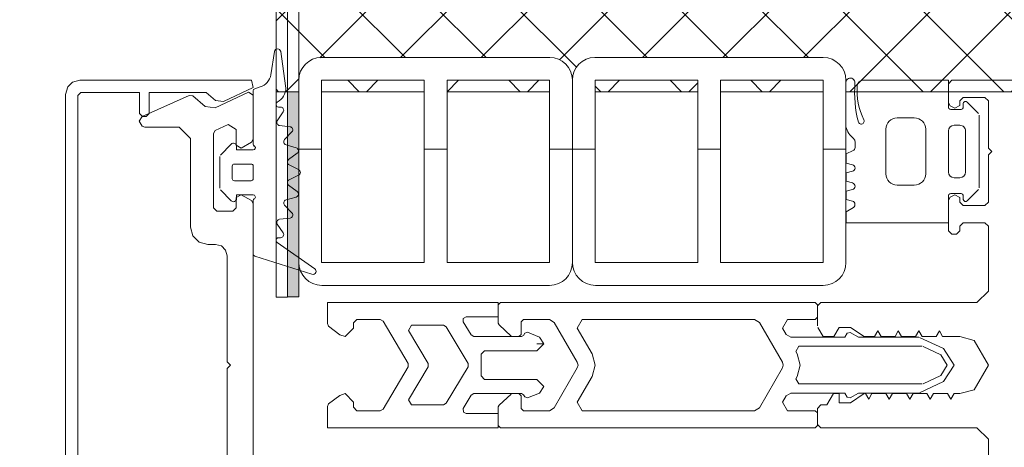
# Model space of a CAD drawing. Header units: millimetres. Extents: x -8934017 to -8932755, y 9525 to 11066.
# Tile 25 of 38: x -8933543 to -8933457, y 9663 to 9701. Entities that reach past the tile are written whole.
import ezdxf

# ---------------------------------------------------------------- set-up
doc = ezdxf.new("R2010")
doc.units = ezdxf.units.MM
for name, color, linetype, lineweight in [('Размеры', 7, 'Continuous', 9), ('Размеры-5', 7, 'Continuous', 9), ('Тонкие линии', 7, 'Continuous', 18), ('Элементы узлов', 7, 'Continuous', 18)]:
    doc.layers.add(name, color=color, linetype=linetype, lineweight=lineweight)
doc.styles.add('GOST Common_1', font='GOST_Common.ttf', dxfattribs={"width": 0.9, "height": 10})
doc.dimstyles.new('ADSK_Основной_2_0_1', dxfattribs={"dimscale": 304.8, "dimtxt": 10.05715, "dimasz": 0.023196, "dimexe": 0.024606, "dimexo": 0.049213, "dimgap": 0.008202, "dimtad": 1, "dimdec": 0, "dimzin": 0, "dimdsep": 46, "dimtxsty": 'GOST Common_1', "dimblk1": 'OBLIQUE', "dimblk2": 'OBLIQUE', "dimsah": 1, "dimcen": 0.09, "dimdle": 0.024606, "dimazin": 0, "dimtfac": 1, "dimtdec": 4, "dimtix": 1, "dimtmove": 1, "dimatfit": 3, "dimfxl": 1, "dimtvp": 1, "dimtfill": 1, "dimtolj": 1, "dimtzin": 0, "dimarcsym": 2})
pattern_1 = [(0, (-8933343.645, 10846.89), (0, 38.1), []), (0, (-8933343.645, 10851.665), (0, 38.1), []), (0, (-8933343.645, 10856.415), (0, 38.1), []), (0, (-8933343.645, 10870.664), (0, 38.1), [])]

# ---------------------------------------------------------------- blocks, each defined once
blk = doc.blocks.new('HILTI_2D_Сталь оц_L - Оц_сталь L-21279112-Сечение 27')
at = {"layer": 'Элементы узлов'}
for p, q in [((-8933520.945, 9676.605), (-8933520.945, 9804.925)), ((-8933519.945, 9676.605), (-8933519.945, 9803.925)), ((-8933520.945, 9676.605), (-8933519.945, 9676.605))]:
    blk.add_line(p, q, dxfattribs=at)
blk = doc.blocks.new('Ригель в сборе - Ригель в сборе-21289257-Сечение 27')
at = {"layer": 'Элементы узлов'}
h = blk.add_hatch(dxfattribs=at)
h.set_pattern_fill('FP_4', color=256, style=0, pattern_type=2)
h.set_pattern_definition(pattern_1)
h.paths.add_polyline_path([(-8933516.938, 9677.628), (-8933496.952, 9677.628), (-8933496.436, 9677.696), (-8933495.954, 9677.896), (-8933495.541, 9678.213), (-8933495.224, 9678.626), (-8933495.013, 9679.195), (-8933494.956, 9679.647), (-8933494.959, 9695.663), (-8933495.024, 9696.157), (-8933495.222, 9696.636), (-8933495.538, 9697.047), (-8933495.949, 9697.362), (-8933496.428, 9697.561), (-8933496.956, 9697.628), (-8933516.991, 9697.628), (-8933517.499, 9697.561), (-8933517.973, 9697.365), (-8933518.38, 9697.053), (-8933518.693, 9696.646), (-8933518.889, 9696.172), (-8933518.956, 9695.628), (-8933518.945, 9679.564), (-8933518.887, 9679.124), (-8933518.686, 9678.638), (-8933518.365, 9678.22), (-8933517.947, 9677.899), (-8933517.46, 9677.697), (-8933516.956, 9677.631)])
h.paths.add_polyline_path([(-8933516.956, 9679.628), (-8933516.956, 9695.628), (-8933507.956, 9695.628), (-8933507.956, 9679.628), (-8933516.938, 9679.628)])
h.paths.add_polyline_path([(-8933505.956, 9679.628), (-8933505.956, 9695.628), (-8933496.956, 9695.628), (-8933496.956, 9679.628), (-8933498.804, 9679.628)])
h = blk.add_hatch(dxfattribs=at)
h.set_pattern_fill('FP_4', color=256, style=0, pattern_type=2)
h.set_pattern_definition(pattern_1)
h.paths.add_polyline_path([(-8933492.938, 9677.628), (-8933472.952, 9677.628), (-8933472.436, 9677.696), (-8933471.954, 9677.896), (-8933471.541, 9678.213), (-8933471.224, 9678.626), (-8933471.024, 9679.108), (-8933470.956, 9679.624), (-8933470.956, 9695.643), (-8933471.024, 9696.157), (-8933471.222, 9696.636), (-8933471.538, 9697.047), (-8933471.949, 9697.362), (-8933472.428, 9697.561), (-8933472.956, 9697.628), (-8933492.991, 9697.628), (-8933493.499, 9697.561), (-8933493.973, 9697.365), (-8933494.38, 9697.053), (-8933494.693, 9696.646), (-8933494.889, 9696.172), (-8933494.956, 9695.628), (-8933494.953, 9679.624), (-8933494.881, 9679.108), (-8933494.686, 9678.638), (-8933494.365, 9678.22), (-8933493.947, 9677.899), (-8933493.46, 9677.697), (-8933492.956, 9677.631)])
h.paths.add_polyline_path([(-8933483.956, 9679.628), (-8933492.956, 9679.647), (-8933492.956, 9695.628), (-8933483.956, 9695.628), (-8933483.956, 9694.628)])
h.paths.add_polyline_path([(-8933481.956, 9679.628), (-8933481.956, 9695.628), (-8933472.956, 9695.628), (-8933472.956, 9679.628), (-8933481.732, 9679.628)])
at = {"layer": 'Элементы узлов', "color": 196, "true_color": 0x400080}
for p, q in [((-8933521.096, 9698.153), (-8933521.415, 9696.119)), ((-8933520.114, 9695.132), (-8933520.551, 9698.15)), ((-8933470.956, 9691.555), (-8933470.956, 9695.434)), ((-8933469.456, 9695.628), (-8933461.951, 9695.628)), ((-8933461.951, 9695.628), (-8933461.951, 9693.325)), ((-8933522.956, 9694.711), (-8933522.956, 9690.02)), ((-8933522.34, 9695.041), (-8933522.828, 9694.886)), ((-8933520.857, 9693.706), (-8933520.68, 9693.829)), ((-8933460.656, 9693.278), (-8933460.656, 9693.578)), ((-8933460.315, 9693.72), (-8933459.315, 9692.72)), ((-8933520.851, 9692.083), (-8933520.334, 9692.855)), ((-8933520.563, 9693.284), (-8933520.752, 9693.284)), ((-8933461.756, 9693.078), (-8933460.856, 9693.078)), ((-8933464.956, 9692.328), (-8933466.456, 9692.328)), ((-8933459.256, 9692.578), (-8933459.256, 9686.178)), ((-8933519.729, 9691.556), (-8933520.652, 9691.656)), ((-8933520.203, 9690.421), (-8933519.559, 9691.091)), ((-8933467.456, 9691.328), (-8933467.456, 9687.428)), ((-8933463.956, 9687.428), (-8933463.956, 9691.328)), ((-8933461.956, 9691.178), (-8933461.956, 9687.578)), ((-8933460.956, 9691.678), (-8933461.456, 9691.678)), ((-8933460.456, 9687.578), (-8933460.456, 9691.178)), ((-8933524.898, 9690.033), (-8933525.842, 9689.067)), ((-8933470.156, 9689.728), (-8933470.156, 9690.228)), ((-8933524.426, 9689.519), (-8933524.426, 9689.84)), ((-8933522.956, 9689.519), (-8933524.426, 9689.519)), ((-8933519.188, 9689.706), (-8933520.081, 9689.965)), ((-8933519.852, 9688.671), (-8933519.103, 9689.219)), ((-8933470.945, 9689.162), (-8933470.327, 9689.458)), ((-8933470.945, 9688.364), (-8933470.945, 9689.162)), ((-8933525.895, 9688.939), (-8933525.895, 9686.15)), ((-8933470.381, 9688.219), (-8933470.945, 9688.364)), ((-8933524.793, 9688.095), (-8933524.793, 9686.993)), ((-8933523.14, 9688.279), (-8933524.609, 9688.279)), ((-8933522.956, 9686.993), (-8933522.956, 9688.095)), ((-8933518.978, 9687.791), (-8933519.811, 9688.201)), ((-8933470.945, 9687.492), (-8933470.381, 9687.638)), ((-8933470.945, 9686.764), (-8933470.945, 9687.492)), ((-8933524.609, 9686.809), (-8933523.14, 9686.809)), ((-8933519.811, 9686.887), (-8933518.978, 9687.297)), ((-8933470.381, 9686.619), (-8933470.945, 9686.764)), ((-8933461.456, 9687.078), (-8933460.956, 9687.078)), ((-8933525.842, 9686.021), (-8933524.898, 9685.056)), ((-8933519.103, 9685.869), (-8933519.852, 9686.417)), ((-8933470.945, 9685.892), (-8933470.381, 9686.038)), ((-8933470.945, 9685.164), (-8933470.945, 9685.892)), ((-8933466.456, 9686.428), (-8933464.956, 9686.428)), ((-8933459.315, 9686.037), (-8933460.315, 9685.037)), ((-8933524.426, 9685.57), (-8933522.956, 9685.57)), ((-8933524.426, 9685.248), (-8933524.426, 9685.57)), ((-8933522.956, 9685.068), (-8933522.956, 9680.378)), ((-8933520.081, 9685.123), (-8933519.188, 9685.382)), ((-8933470.381, 9685.019), (-8933470.945, 9685.164)), ((-8933461.951, 9685.432), (-8933461.951, 9683.128)), ((-8933460.856, 9685.678), (-8933461.756, 9685.678)), ((-8933460.656, 9685.178), (-8933460.656, 9685.478)), ((-8933519.559, 9683.997), (-8933520.203, 9684.668)), ((-8933470.945, 9684.085), (-8933470.302, 9684.471)), ((-8933470.945, 9683.128), (-8933470.945, 9684.085)), ((-8933520.652, 9683.432), (-8933519.729, 9683.533)), ((-8933470.945, 9683.128), (-8933461.951, 9683.128)), ((-8933461.951, 9683.128), (-8933470.945, 9683.128)), ((-8933520.334, 9682.233), (-8933520.851, 9683.005)), ((-8933517.564, 9679.092), (-8933520.857, 9681.382)), ((-8933520.752, 9681.805), (-8933520.563, 9681.805)), ((-8933522.828, 9680.203), (-8933517.805, 9678.603))]:
    blk.add_line(p, q, dxfattribs=at)
at = {"layer": 'Элементы узлов'}
for p, q in [((-8933496.941, 9697.628), (-8933516.991, 9697.628)), ((-8933472.941, 9697.628), (-8933492.991, 9697.628)), ((-8933538.806, 9695.461), (-8933539.241, 9695.041)), ((-8933538.181, 9695.628), (-8933538.806, 9695.461)), ((-8933523.097, 9695.628), (-8933538.181, 9695.628)), ((-8933522.956, 9694.993), (-8933523.097, 9695.628)), ((-8933518.956, 9695.663), (-8933518.956, 9679.647)), ((-8933516.956, 9679.628), (-8933516.956, 9695.628)), ((-8933516.956, 9695.628), (-8933507.956, 9695.628)), ((-8933507.956, 9695.628), (-8933507.956, 9679.628)), ((-8933505.956, 9679.628), (-8933505.956, 9695.628)), ((-8933505.956, 9695.628), (-8933496.956, 9695.628)), ((-8933496.956, 9695.628), (-8933496.956, 9679.628)), ((-8933494.956, 9695.663), (-8933494.956, 9679.647)), ((-8933492.956, 9679.628), (-8933492.956, 9695.628)), ((-8933492.956, 9695.628), (-8933483.956, 9695.628)), ((-8933483.956, 9695.628), (-8933483.956, 9679.628)), ((-8933481.956, 9679.628), (-8933481.956, 9695.628)), ((-8933481.956, 9695.628), (-8933472.956, 9695.628)), ((-8933472.956, 9695.628), (-8933472.956, 9679.628)), ((-8933470.956, 9679.624), (-8933470.956, 9695.643)), ((-8933461.656, 9695.628), (-8933461.956, 9695.328)), ((-8933461.956, 9695.328), (-8933461.956, 9693.659)), ((-8933359.956, 9695.628), (-8933461.656, 9695.628)), ((-8933539.241, 9695.041), (-8933539.431, 9694.378)), ((-8933539.431, 9694.378), (-8933539.431, 9646.878)), ((-8933538.347, 9694.295), (-8933538.097, 9694.545)), ((-8933538.097, 9694.545), (-8933532.931, 9694.545)), ((-8933532.931, 9694.545), (-8933532.931, 9692.712)), ((-8933532.097, 9692.712), (-8933532.097, 9694.545)), ((-8933532.097, 9694.545), (-8933527.097, 9694.545)), ((-8933527.097, 9694.545), (-8933526.271, 9693.864)), ((-8933525.565, 9693.774), (-8933522.956, 9694.993)), ((-8933538.347, 9646.962), (-8933538.347, 9694.295)), ((-8933526.271, 9693.864), (-8933525.565, 9693.774)), ((-8933461.956, 9693.659), (-8933461.806, 9693.399)), ((-8933460.956, 9693.828), (-8933460.656, 9694.128)), ((-8933460.956, 9693.428), (-8933460.956, 9693.828)), ((-8933460.656, 9694.128), (-8933458.756, 9694.128)), ((-8933458.756, 9694.128), (-8933458.456, 9693.828)), ((-8933458.456, 9693.828), (-8933458.456, 9689.678)), ((-8933532.931, 9692.712), (-8933532.681, 9692.462)), ((-8933532.347, 9692.462), (-8933532.097, 9692.712)), ((-8933461.806, 9693.399), (-8933461.406, 9693.168)), ((-8933461.406, 9693.168), (-8933460.956, 9693.428)), ((-8933532.681, 9692.462), (-8933532.347, 9692.462)), ((-8933458.456, 9689.678), (-8933458.156, 9689.378)), ((-8933458.156, 9689.378), (-8933458.456, 9689.078)), ((-8933458.456, 9689.078), (-8933458.456, 9684.928)), ((-8933461.806, 9685.357), (-8933461.956, 9685.097)), ((-8933461.956, 9685.097), (-8933461.956, 9682.428)), ((-8933461.406, 9685.588), (-8933461.806, 9685.357)), ((-8933460.956, 9685.328), (-8933461.406, 9685.588)), ((-8933460.956, 9684.928), (-8933460.956, 9685.328)), ((-8933460.656, 9684.628), (-8933460.956, 9684.928)), ((-8933458.456, 9684.928), (-8933458.756, 9684.628)), ((-8933458.756, 9684.628), (-8933460.656, 9684.628)), ((-8933460.956, 9682.828), (-8933460.656, 9683.128)), ((-8933460.656, 9683.128), (-8933458.756, 9683.128)), ((-8933458.756, 9683.128), (-8933458.456, 9682.828)), ((-8933461.956, 9682.428), (-8933461.656, 9682.128)), ((-8933461.256, 9682.128), (-8933460.956, 9682.428)), ((-8933460.956, 9682.428), (-8933460.956, 9682.828)), ((-8933458.456, 9682.828), (-8933458.456, 9677.128)), ((-8933461.656, 9682.128), (-8933461.256, 9682.128)), ((-8933507.956, 9679.628), (-8933516.956, 9679.628)), ((-8933496.956, 9679.628), (-8933505.956, 9679.628)), ((-8933483.956, 9679.628), (-8933492.956, 9679.628)), ((-8933472.956, 9679.628), (-8933481.956, 9679.628)), ((-8933516.938, 9677.628), (-8933496.952, 9677.628)), ((-8933492.938, 9677.628), (-8933472.952, 9677.628)), ((-8933458.456, 9677.128), (-8933459.456, 9676.128)), ((-8933473.156, 9676.128), (-8933473.456, 9675.828)), ((-8933473.456, 9675.828), (-8933473.456, 9674.071)), ((-8933459.456, 9676.128), (-8933473.156, 9676.128)), ((-8933473.416, 9673.921), (-8933472.956, 9673.128)), ((-8933472.02, 9673.128), (-8933471.556, 9673.928)), ((-8933471.556, 9673.928), (-8933470.556, 9673.928)), ((-8933470.556, 9673.928), (-8933469.356, 9673.128)), ((-8933468.446, 9673.128), (-8933468.156, 9673.628)), ((-8933468.156, 9673.628), (-8933467.866, 9673.128)), ((-8933466.646, 9673.128), (-8933466.356, 9673.628)), ((-8933466.356, 9673.628), (-8933466.066, 9673.128)), ((-8933464.846, 9673.128), (-8933464.556, 9673.628)), ((-8933464.556, 9673.628), (-8933464.266, 9673.128)), ((-8933463.046, 9673.128), (-8933462.756, 9673.628)), ((-8933462.756, 9673.628), (-8933462.466, 9673.128)), ((-8933472.956, 9673.128), (-8933472.02, 9673.128)), ((-8933469.356, 9673.128), (-8933468.446, 9673.128)), ((-8933467.866, 9673.128), (-8933466.646, 9673.128)), ((-8933466.066, 9673.128), (-8933464.846, 9673.128)), ((-8933464.266, 9673.128), (-8933463.046, 9673.128)), ((-8933462.466, 9673.128), (-8933460.956, 9673.128)), ((-8933460.956, 9673.128), (-8933459.706, 9672.793)), ((-8933459.706, 9672.793), (-8933458.456, 9670.628)), ((-8933458.456, 9670.628), (-8933459.706, 9668.463)), ((-8933459.706, 9668.463), (-8933460.956, 9668.128)), ((-8933472.056, 9668.128), (-8933472.636, 9667.128)), ((-8933471.556, 9668.128), (-8933472.056, 9668.128)), ((-8933471.556, 9667.328), (-8933471.556, 9668.128)), ((-8933469.356, 9668.128), (-8933470.556, 9667.328)), ((-8933468.956, 9667.628), (-8933469.246, 9668.128)), ((-8933468.666, 9668.128), (-8933468.956, 9667.628)), ((-8933467.446, 9668.128), (-8933468.666, 9668.128)), ((-8933467.156, 9667.628), (-8933467.446, 9668.128)), ((-8933466.866, 9668.128), (-8933467.156, 9667.628)), ((-8933465.646, 9668.128), (-8933466.866, 9668.128)), ((-8933465.356, 9667.628), (-8933465.646, 9668.128)), ((-8933465.066, 9668.128), (-8933465.356, 9667.628)), ((-8933463.846, 9668.128), (-8933465.066, 9668.128)), ((-8933463.556, 9667.628), (-8933463.846, 9668.128)), ((-8933463.266, 9668.128), (-8933463.556, 9667.628)), ((-8933462.046, 9668.128), (-8933463.266, 9668.128)), ((-8933461.756, 9667.628), (-8933462.046, 9668.128)), ((-8933461.466, 9668.128), (-8933461.756, 9667.628)), ((-8933460.956, 9668.128), (-8933461.466, 9668.128)), ((-8933473.156, 9667.128), (-8933473.456, 9666.828)), ((-8933473.456, 9666.828), (-8933473.456, 9665.428)), ((-8933472.636, 9667.128), (-8933473.156, 9667.128)), ((-8933470.556, 9667.328), (-8933471.556, 9667.328)), ((-8933473.456, 9665.428), (-8933473.156, 9665.128)), ((-8933473.156, 9665.128), (-8933459.456, 9665.128)), ((-8933459.456, 9665.128), (-8933458.456, 9664.128)), ((-8933458.456, 9664.128), (-8933458.456, 9658.428))]:
    blk.add_line(p, q, dxfattribs=at)
at = {"layer": 'Элементы узлов', "color": 127, "true_color": 0x3a7676}
for p, q in [((-8933526.312, 9693.206), (-8933523.385, 9694.599)), ((-8933523.385, 9694.599), (-8933522.956, 9694.328)), ((-8933522.956, 9694.328), (-8933522.956, 9690.448)), ((-8933532.706, 9692.461), (-8933528.578, 9694.302)), ((-8933528.578, 9694.302), (-8933528.26, 9694.255)), ((-8933528.26, 9694.255), (-8933527.179, 9693.323)), ((-8933527.179, 9693.323), (-8933526.312, 9693.206)), ((-8933532.956, 9692.028), (-8933532.706, 9692.461)), ((-8933532.706, 9691.595), (-8933532.956, 9692.028)), ((-8933525.171, 9691.756), (-8933526.285, 9691.225)), ((-8933524.456, 9691.304), (-8933525.171, 9691.756)), ((-8933532.456, 9691.528), (-8933532.706, 9691.595)), ((-8933529.456, 9691.528), (-8933532.456, 9691.528)), ((-8933528.456, 9690.528), (-8933529.456, 9691.528)), ((-8933526.285, 9691.225), (-8933526.456, 9690.955)), ((-8933526.456, 9690.955), (-8933526.456, 9684.428)), ((-8933524.456, 9689.928), (-8933524.456, 9691.304)), ((-8933528.456, 9682.728), (-8933528.456, 9690.528)), ((-8933523.106, 9690.188), (-8933524.006, 9689.668)), ((-8933522.956, 9690.448), (-8933523.106, 9690.188)), ((-8933524.006, 9689.668), (-8933524.456, 9689.928)), ((-8933524.456, 9685.328), (-8933524.006, 9685.588)), ((-8933524.456, 9684.428), (-8933524.456, 9685.328)), ((-8933524.006, 9685.588), (-8933523.106, 9685.068)), ((-8933523.106, 9685.068), (-8933522.956, 9684.809)), ((-8933526.456, 9684.428), (-8933526.156, 9684.128)), ((-8933526.156, 9684.128), (-8933524.756, 9684.128)), ((-8933524.756, 9684.128), (-8933524.456, 9684.428)), ((-8933522.956, 9684.809), (-8933522.956, 9656.448)), ((-8933528.255, 9681.978), (-8933528.456, 9682.728)), ((-8933527.706, 9681.429), (-8933528.255, 9681.978)), ((-8933526.956, 9681.228), (-8933527.706, 9681.429)), ((-8933526.256, 9681.228), (-8933526.956, 9681.228)), ((-8933525.756, 9681.094), (-8933526.256, 9681.228)), ((-8933525.39, 9680.728), (-8933525.756, 9681.094)), ((-8933525.256, 9680.228), (-8933525.39, 9680.728)), ((-8933525.256, 9670.928), (-8933525.256, 9680.228)), ((-8933524.956, 9670.628), (-8933525.256, 9670.928)), ((-8933525.256, 9670.328), (-8933524.956, 9670.628)), ((-8933525.256, 9661.028), (-8933525.256, 9670.328))]:
    blk.add_line(p, q, dxfattribs=at)
at = {"layer": 'Элементы узлов', "color": 232, "true_color": 0xbb005e}
for p, q in [((-8933516.456, 9674.276), (-8933516.456, 9676.128)), ((-8933516.456, 9676.128), (-8933501.456, 9676.128)), ((-8933501.456, 9675.928), (-8933501.256, 9676.128)), ((-8933501.456, 9676.128), (-8933501.456, 9674.878)), ((-8933501.456, 9674.298), (-8933501.456, 9675.928)), ((-8933501.256, 9676.128), (-8933473.656, 9676.128)), ((-8933473.656, 9676.128), (-8933473.456, 9675.928)), ((-8933473.456, 9675.928), (-8933473.456, 9674.828)), ((-8933513.856, 9674.628), (-8933514.156, 9674.328)), ((-8933511.826, 9674.628), (-8933513.856, 9674.628)), ((-8933511.569, 9674.482), (-8933511.826, 9674.628)), ((-8933509.358, 9670.782), (-8933511.569, 9674.482)), ((-8933504.279, 9674.878), (-8933504.54, 9674.726)), ((-8933504.54, 9674.726), (-8933504.537, 9674.424)), ((-8933501.456, 9674.878), (-8933504.279, 9674.878)), ((-8933499.256, 9674.628), (-8933499.456, 9674.428)), ((-8933496.977, 9674.628), (-8933499.256, 9674.628)), ((-8933496.544, 9674.378), (-8933496.977, 9674.628)), ((-8933494.09, 9674.628), (-8933494.523, 9673.878)), ((-8933478.977, 9674.628), (-8933494.09, 9674.628)), ((-8933478.544, 9674.378), (-8933478.977, 9674.628)), ((-8933476.09, 9674.628), (-8933476.523, 9673.878)), ((-8933473.656, 9674.628), (-8933476.09, 9674.628)), ((-8933473.456, 9674.828), (-8933473.656, 9674.628)), ((-8933516.34, 9674.038), (-8933516.456, 9674.276)), ((-8933515.365, 9673.285), (-8933516.34, 9674.038)), ((-8933514.156, 9673.878), (-8933514.906, 9673.128)), ((-8933514.156, 9674.328), (-8933514.156, 9673.878)), ((-8933509.339, 9673.674), (-8933509.081, 9674.128)), ((-8933507.61, 9670.782), (-8933509.339, 9673.674)), ((-8933509.081, 9674.128), (-8933506.278, 9674.128)), ((-8933506.278, 9674.128), (-8933506.02, 9673.982)), ((-8933506.02, 9673.982), (-8933504.108, 9670.782)), ((-8933504.537, 9674.424), (-8933503.85, 9673.274)), ((-8933501.39, 9674.149), (-8933501.456, 9674.298)), ((-8933500.313, 9673.18), (-8933501.39, 9674.149)), ((-8933499.456, 9674.428), (-8933499.456, 9673.328)), ((-8933494.523, 9670.878), (-8933496.544, 9674.378)), ((-8933494.523, 9673.878), (-8933493.224, 9671.628)), ((-8933476.523, 9670.878), (-8933478.544, 9674.378)), ((-8933476.523, 9673.878), (-8933476.206, 9673.328)), ((-8933514.906, 9673.128), (-8933515.365, 9673.285)), ((-8933503.85, 9673.274), (-8933503.592, 9673.128)), ((-8933503.592, 9673.128), (-8933499.411, 9673.128)), ((-8933499.656, 9673.128), (-8933500.179, 9673.128)), ((-8933499.456, 9673.328), (-8933499.656, 9673.128)), ((-8933499.411, 9673.128), (-8933499.236, 9673.233)), ((-8933499.236, 9673.233), (-8933499.132, 9673.424)), ((-8933499.132, 9673.424), (-8933498.879, 9673.513)), ((-8933498.879, 9673.513), (-8933497.841, 9673.08)), ((-8933497.841, 9673.08), (-8933497.456, 9672.503)), ((-8933476.206, 9673.328), (-8933475.773, 9673.078)), ((-8933475.773, 9673.078), (-8933471.056, 9673.078)), ((-8933471.056, 9673.078), (-8933470.854, 9673.428)), ((-8933470.854, 9673.428), (-8933470.581, 9673.502)), ((-8933470.581, 9673.502), (-8933469.848, 9673.078)), ((-8933469.848, 9673.078), (-8933465.656, 9673.078)), ((-8933465.656, 9673.078), (-8933465.256, 9673.078)), ((-8933465.256, 9673.078), (-8933464.569, 9673.078)), ((-8933464.484, 9673.06), (-8933462.38, 9672.078)), ((-8933502.656, 9671.878), (-8933502.956, 9671.578)), ((-8933498.081, 9671.878), (-8933502.656, 9671.878)), ((-8933497.456, 9672.503), (-8933498.081, 9672.503)), ((-8933497.456, 9672.503), (-8933498.081, 9671.878)), ((-8933475.08, 9672.278), (-8933475.34, 9671.828)), ((-8933464.273, 9672.278), (-8933475.08, 9672.278)), ((-8933462.634, 9671.535), (-8933464.188, 9672.26)), ((-8933462.38, 9672.078), (-8933461.456, 9670.628)), ((-8933502.956, 9671.578), (-8933502.956, 9669.678)), ((-8933493.224, 9671.628), (-8933492.956, 9670.628)), ((-8933475.34, 9671.828), (-8933475.224, 9671.628)), ((-8933475.224, 9671.628), (-8933474.956, 9670.628)), ((-8933462.056, 9670.628), (-8933462.634, 9671.535)), ((-8933511.569, 9666.774), (-8933509.358, 9670.474)), ((-8933509.358, 9670.474), (-8933509.358, 9670.782)), ((-8933509.339, 9667.582), (-8933507.61, 9670.474)), ((-8933507.61, 9670.474), (-8933507.61, 9670.782)), ((-8933504.108, 9670.474), (-8933506.02, 9667.274)), ((-8933504.108, 9670.782), (-8933504.108, 9670.474)), ((-8933496.544, 9666.878), (-8933494.523, 9670.378)), ((-8933494.456, 9670.628), (-8933494.523, 9670.878)), ((-8933494.523, 9670.378), (-8933494.456, 9670.628)), ((-8933492.956, 9670.628), (-8933493.224, 9669.628)), ((-8933478.544, 9666.878), (-8933476.523, 9670.378)), ((-8933476.456, 9670.628), (-8933476.523, 9670.878)), ((-8933476.523, 9670.378), (-8933476.456, 9670.628)), ((-8933474.956, 9670.628), (-8933475.224, 9669.628)), ((-8933462.634, 9669.722), (-8933462.056, 9670.628)), ((-8933461.456, 9670.628), (-8933462.38, 9669.178)), ((-8933502.956, 9669.678), (-8933502.656, 9669.378)), ((-8933502.656, 9669.378), (-8933498.081, 9669.378)), ((-8933498.081, 9669.378), (-8933497.456, 9668.753)), ((-8933493.224, 9669.628), (-8933494.523, 9667.378)), ((-8933475.224, 9669.628), (-8933475.34, 9669.428)), ((-8933475.34, 9669.428), (-8933475.08, 9668.978)), ((-8933464.188, 9668.997), (-8933462.634, 9669.722)), ((-8933497.456, 9668.753), (-8933497.841, 9668.176)), ((-8933475.08, 9668.978), (-8933464.273, 9668.978)), ((-8933462.38, 9669.178), (-8933464.484, 9668.197)), ((-8933516.34, 9667.218), (-8933515.365, 9667.972)), ((-8933515.365, 9667.972), (-8933514.906, 9668.128)), ((-8933514.906, 9668.128), (-8933514.156, 9667.378)), ((-8933509.081, 9667.128), (-8933509.339, 9667.582)), ((-8933503.85, 9667.982), (-8933504.537, 9666.832)), ((-8933503.592, 9668.128), (-8933503.85, 9667.982)), ((-8933499.411, 9668.128), (-8933503.592, 9668.128)), ((-8933501.39, 9667.107), (-8933500.313, 9668.077)), ((-8933500.179, 9668.128), (-8933499.656, 9668.128)), ((-8933499.656, 9668.128), (-8933499.456, 9667.928)), ((-8933499.456, 9667.928), (-8933499.456, 9666.828)), ((-8933499.236, 9668.024), (-8933499.411, 9668.128)), ((-8933499.132, 9667.833), (-8933499.236, 9668.024)), ((-8933498.879, 9667.744), (-8933499.132, 9667.833)), ((-8933497.841, 9668.176), (-8933498.879, 9667.744)), ((-8933476.206, 9667.928), (-8933476.523, 9667.378)), ((-8933475.773, 9668.178), (-8933476.206, 9667.928)), ((-8933471.056, 9668.178), (-8933475.773, 9668.178)), ((-8933470.854, 9667.828), (-8933471.056, 9668.178)), ((-8933470.581, 9667.755), (-8933470.854, 9667.828)), ((-8933469.848, 9668.178), (-8933470.581, 9667.755)), ((-8933465.656, 9668.178), (-8933469.848, 9668.178)), ((-8933465.256, 9668.178), (-8933465.656, 9668.178)), ((-8933464.569, 9668.178), (-8933465.256, 9668.178)), ((-8933516.456, 9666.981), (-8933516.34, 9667.218)), ((-8933516.456, 9665.128), (-8933516.456, 9666.981)), ((-8933514.156, 9667.378), (-8933514.156, 9666.928)), ((-8933514.156, 9666.928), (-8933513.856, 9666.628)), ((-8933511.826, 9666.628), (-8933511.569, 9666.774)), ((-8933506.278, 9667.128), (-8933509.081, 9667.128)), ((-8933506.02, 9667.274), (-8933506.278, 9667.128)), ((-8933504.537, 9666.832), (-8933504.52, 9666.499)), ((-8933501.456, 9666.959), (-8933501.39, 9667.107)), ((-8933501.456, 9665.328), (-8933501.456, 9666.959)), ((-8933499.456, 9666.828), (-8933499.256, 9666.628)), ((-8933496.977, 9666.628), (-8933496.544, 9666.878)), ((-8933494.523, 9667.378), (-8933494.09, 9666.628)), ((-8933478.977, 9666.628), (-8933478.544, 9666.878)), ((-8933476.523, 9667.378), (-8933476.09, 9666.628)), ((-8933513.856, 9666.628), (-8933511.826, 9666.628)), ((-8933504.52, 9666.499), (-8933504.279, 9666.378)), ((-8933504.279, 9666.378), (-8933501.456, 9666.378)), ((-8933501.456, 9666.378), (-8933501.456, 9665.128)), ((-8933499.256, 9666.628), (-8933496.977, 9666.628)), ((-8933494.09, 9666.628), (-8933478.977, 9666.628)), ((-8933476.09, 9666.628), (-8933473.656, 9666.628)), ((-8933473.656, 9666.628), (-8933473.456, 9666.428)), ((-8933473.456, 9666.428), (-8933473.456, 9665.328)), ((-8933501.456, 9665.128), (-8933516.456, 9665.128)), ((-8933501.256, 9665.128), (-8933501.456, 9665.328)), ((-8933473.656, 9665.128), (-8933501.256, 9665.128)), ((-8933473.456, 9665.328), (-8933473.656, 9665.128))]:
    blk.add_line(p, q, dxfattribs=at)
at = {"layer": 'Элементы узлов'}
for centre, radius, start, end in [((-8933516.991, 9695.663), 1.965, 90, 180), ((-8933496.941, 9695.643), 1.985, 0.57468, 90), ((-8933492.991, 9695.663), 1.965, 90, 180), ((-8933472.941, 9695.643), 1.985, 0, 90), ((-8933516.938, 9679.647), 2.019, 180, 270), ((-8933492.938, 9679.647), 2.019, 180, 270), ((-8933496.952, 9679.624), 1.996, 270, 0), ((-8933472.952, 9679.624), 1.996, 270, 0)]:
    blk.add_arc(centre, radius, start, end, dxfattribs=at)
at = {"layer": 'Элементы узлов', "color": 196, "true_color": 0x400080}
for centre, radius, start, end in [((-8933522.75, 9696.328), 1.351, 287.6611, 351.08601), ((-8933460.195, 9694.53), 10, 175.07988, 194.9486), ((-8933469.456, 9695.128), 0.5, 90, 175.9565), ((-8933521.451, 9694.938), 1.351, 304.82204, 8.24695), ((-8933463.97, 9694.74), 6, 175.9565, 205.49953), ((-8933466.456, 9691.328), 1, 90, 180), ((-8933464.956, 9691.328), 1, 0, 90), ((-8933469.157, 9691.984), 1.85, 193.40286, 233.19063), ((-8933461.456, 9691.178), 0.5, 90, 180), ((-8933524.701, 9689.84), 0.275, 0, 135.63257), ((-8933470.556, 9690.228), 0.4, 0, 43.31039), ((-8933519.265, 9689.442), 0.275, 306.18786, 73.81214), ((-8933519.099, 9687.544), 0.275, 296.18786, 63.81214), ((-8933466.456, 9687.428), 1, 180, 270), ((-8933464.956, 9687.428), 1, 270, 0), ((-8933461.456, 9687.578), 0.5, 180, 270)]:
    blk.add_arc(centre, radius, start, end, dxfattribs=at)
for centre, major_axis, start_param, end_param in [((-8933520.824, 9698.111), (-0.065, 0.268), 4.617735, 7.459813), ((-8933470.556, 9695.422), (0.351, 0.191), 5.698888, 8.896864), ((-8933522.773, 9694.711), (0.179, 0.042), 1.650612, 2.913164), ((-8933520.752, 9693.555), (0.184, 0), 2.177715, 3.140752), ((-8933520.752, 9693.467), (0.184, 0), 3.141593, 4.712389), ((-8933460.456, 9693.578), (0, 0.2), 5.497787, 7.853982), ((-8933520.563, 9693.008), (-0.274, 0.026), 2.647021, 4.807951), ((-8933461.756, 9693.278), (0.197, 0.032), 2.746184, 4.550391), ((-8933460.856, 9693.278), (0, 0.2), 3.142812, 4.713608), ((-8933520.622, 9691.93), (0.269, 0.06), 2.33025, 4.383182), ((-8933469.612, 9692.035), (-0.174, 0.191), 1.165126, 4.46807), ((-8933519.758, 9691.282), (0.073, 0.266), 4.215572, 6.443036), ((-8933460.956, 9691.178), (0, 0.5), 4.712877, 6.283674), ((-8933522.773, 9690.02), (0, 0.184), 1.569631, 2.616828), ((-8933520.004, 9690.23), (0.265, 0.077), 2.093785, 4.146716), ((-8933522.956, 9689.702), (0, 0.184), 3.141593, 5.759587), ((-8933470.456, 9689.728), (0.093, 0.285), 3.901708, 5.02629), ((-8933519.69, 9688.449), (-0.048, 0.271), 0.455248, 2.508179), ((-8933524.609, 9688.095), (0.184, 0), 1.569956, 3.140752), ((-8933523.14, 9688.095), (0.184, 0), 6.282876, 7.853673), ((-8933470.456, 9687.928), (0.019, 0.299), 3.457712, 6.094863), ((-8933460.956, 9687.578), (0, 0.5), 3.142081, 4.712877), ((-8933524.609, 9686.993), (0.184, 0), 3.140751, 4.711547), ((-8933523.14, 9686.993), (0.184, 0), 4.71208, 6.282876), ((-8933519.69, 9686.64), (0.017, 0.275), 0.518502, 2.571433), ((-8933470.456, 9686.328), (0.019, 0.299), 3.456858, 6.094009), ((-8933519.265, 9685.646), (0.041, 0.272), 3.574899, 5.802363), ((-8933524.701, 9685.248), (0.233, 0.146), 3.356305, 5.72354), ((-8933522.956, 9685.386), (0, 0.184), 3.665191, 6.283185), ((-8933522.773, 9685.068), (0.183, 0.014), 2.015493, 3.062691), ((-8933520.004, 9684.858), (0.275, 0.013), 1.806418, 3.859349), ((-8933470.456, 9684.728), (-0.016, 0.3), 3.628582, 5.977374), ((-8933461.756, 9685.478), (0.2, 0), 1.570796, 3.375003), ((-8933460.856, 9685.478), (0, 0.2), 4.712389, 6.283185), ((-8933460.456, 9685.178), (-0.142, 0.141), 0.784422, 3.140616), ((-8933519.758, 9683.806), (0.241, 0.134), 4.312311, 6.539775), ((-8933520.622, 9683.159), (-0.241, 0.134), 5.327145, 7.380076), ((-8933520.563, 9682.08), (0.275, 0), 4.711828, 6.872757), ((-8933520.752, 9681.621), (0.184, 0), 1.570796, 3.141593), ((-8933520.752, 9681.533), (-0.183, 0.015), 0.08012, 1.043157), ((-8933522.773, 9680.378), (0, 0.184), 1.570796, 2.833348), ((-8933517.722, 9678.866), (0.126, 0.245), 3.307024, 6.149102)]:
    blk.add_ellipse(centre, major_axis=major_axis, ratio=1, start_param=start_param, end_param=end_param, dxfattribs=at)
blk = doc.blocks.new('DIMBLOCK12-Сечение 27')
at = {"layer": 'Размеры-5'}
for p, q in [((-8933608.805, 9688.128), (-8933608.805, 9712.635)), ((-8933607.523, 9705.135), (-8933616.305, 9705.135)), ((-8933608.805, 9705.135), (-8933607.523, 9705.135)), ((-8933608.805, 9693.435), (-8933608.805, 9700.382)), ((-8933553.181, 9695.628), (-8933616.305, 9695.628)), ((-8933608.805, 9695.628), (-8933553.181, 9695.628)), ((-8933608.805, 9680.196), (-8933608.805, 9693.435))]:
    blk.add_line(p, q, dxfattribs=at)
at = {"layer": 'Размеры-5', "lineweight": 18}
for p, q in [((-8933608.805, 9705.135), (-8933612.34, 9708.67)), ((-8933608.805, 9705.135), (-8933605.27, 9701.6)), ((-8933608.805, 9695.628), (-8933612.34, 9699.163)), ((-8933608.805, 9695.628), (-8933605.27, 9692.093))]:
    blk.add_line(p, q, dxfattribs=at)
at = {"layer": 'Размеры-5', "color": 0, "insert": (-8933624.373, 9680.196), "char_height": 10, "width": 12.88679, "attachment_point": 1, "rotation": 90, "line_spacing_factor": 1.022761, "style": 'GOST Common_1', "bg_fill": 3, "box_fill_scale": 1.25, "bg_fill_color": 256, "bg_fill_true_color": 13158600, "bg_fill_transparency": 0}
blk.add_mtext('10', dxfattribs=at)
blk = doc.blocks.new('_Oblique')
at = {"color": 0, "linetype": 'ByBlock', "lineweight": -2}
blk.add_line((-0.5, -0.5), (0.5, 0.5), dxfattribs=at)

msp = doc.modelspace()

# ---------------------------------------------------------------- hatches: boundary and pattern name
at = {"layer": 'Элементы узлов'}
h = msp.add_hatch(dxfattribs=at)
h.set_pattern_fill('FP_3', color=256, style=0, pattern_type=2)
h.set_pattern_definition([(45, (-8933343.645, 10846.89), (-3.535534, 3.535534), []), (135, (-8933343.645, 10846.89), (-3.535534, -3.535534), [])])
h.paths.add_polyline_path([(-8933520.945, 9694.628), (-8933518.956, 9694.628), (-8933518.945, 9695.746), (-8933518.889, 9696.172), (-8933518.693, 9696.646), (-8933518.38, 9697.053), (-8933517.973, 9697.365), (-8933517.499, 9697.561), (-8933516.956, 9697.628), (-8933496.941, 9697.628), (-8933496.428, 9697.561), (-8933495.949, 9697.362), (-8933495.538, 9697.047), (-8933495.222, 9696.636), (-8933495.024, 9696.157), (-8933494.956, 9695.663), (-8933494.889, 9696.172), (-8933494.693, 9696.646), (-8933494.38, 9697.053), (-8933493.973, 9697.365), (-8933493.499, 9697.561), (-8933492.956, 9697.628), (-8933472.941, 9697.628), (-8933472.428, 9697.561), (-8933471.949, 9697.362), (-8933471.538, 9697.047), (-8933471.222, 9696.636), (-8933471.024, 9696.157), (-8933470.956, 9695.628), (-8933470.956, 9694.628), (-8933359.194, 9694.628), (-8933314.856, 9748.613), (-8933314.909, 9804.925), (-8933520.945, 9804.925), (-8933520.945, 9751.374)])
h.paths.add_polyline_path([(-8933515.249, 9694.628), (-8933507.956, 9694.628), (-8933507.956, 9695.628), (-8933516.956, 9695.628), (-8933516.939, 9694.628)])
h.paths.add_polyline_path([(-8933472.956, 9694.628), (-8933472.956, 9695.628), (-8933481.956, 9695.628), (-8933481.956, 9694.628), (-8933473.537, 9694.628)])
h.paths.add_polyline_path([(-8933505.956, 9694.628), (-8933496.956, 9694.628), (-8933496.956, 9695.628), (-8933505.956, 9695.628)])
h.paths.add_polyline_path([(-8933483.956, 9694.628), (-8933483.956, 9695.628), (-8933492.956, 9695.628), (-8933492.939, 9694.628), (-8933489.398, 9694.628)])
at = {"layer": 'Элементы узлов', "true_color": 0x0000a0}
h = msp.add_hatch(color=174, dxfattribs=at)
h.paths.add_polyline_path([(-8933518.945, 9676.628), (-8933518.956, 9694.628), (-8933519.945, 9694.628), (-8933519.945, 9676.628), (-8933518.956, 9676.628)])
h.paths.add_polyline_path([(-8933313.962, 9802.925), (-8933313.962, 9804.925), (-8933314.856, 9804.925), (-8933314.856, 9802.925)])

# ---------------------------------------------------------------- linework, layer by layer
at = {"layer": 'Тонкие линии'}
for p, q in [((-8933520.945, 9694.628), (-8933520.945, 9804.925)), ((-8933519.945, 9676.628), (-8933519.945, 9803.925)), ((-8933518.945, 9802.925), (-8933518.945, 9695.663)), ((-8933518.956, 9694.628), (-8933520.945, 9694.628)), ((-8933507.956, 9694.628), (-8933516.956, 9694.628)), ((-8933496.956, 9694.628), (-8933505.956, 9694.628)), ((-8933483.956, 9694.628), (-8933492.956, 9694.628)), ((-8933472.956, 9694.628), (-8933481.956, 9694.628)), ((-8933359.194, 9694.628), (-8933470.956, 9694.628)), ((-8933518.945, 9679.647), (-8933518.945, 9676.628)), ((-8933518.945, 9676.628), (-8933519.945, 9676.628))]:
    msp.add_line(p, q, dxfattribs=at)

# ---------------------------------------------------------------- block references
at = {"layer": 'Элементы узлов'}
for name in ['HILTI_2D_Сталь оц_L - Оц_сталь L-21279112-Сечение 27', 'Ригель в сборе - Ригель в сборе-21289257-Сечение 27']:
    msp.add_blockref(name, (0, 0), dxfattribs=at)

# ---------------------------------------------------------------- next in the draw order: dimensions: what is measured, and where the dimension line sits
at = {"layer": 'Размеры'}
dim = msp.add_linear_dim(base=(-8933608.805, 9705.135), p1=(-8933538.181, 9695.628), p2=(-8933592.523, 9705.135), angle=90, dimstyle='ADSK_Основной_2_0_1', override={"dimpost": '<>', "dimfxl": 55.167459}, dxfattribs=at)
dim.commit()
dim.dimension.update_dxf_attribs({"geometry": 'DIMBLOCK12-Сечение 27', "text_midpoint": (-8933617.706, 9686.64), "dimtype": 160, "text_rotation": 90})

doc.saveas('drawing.dxf')
